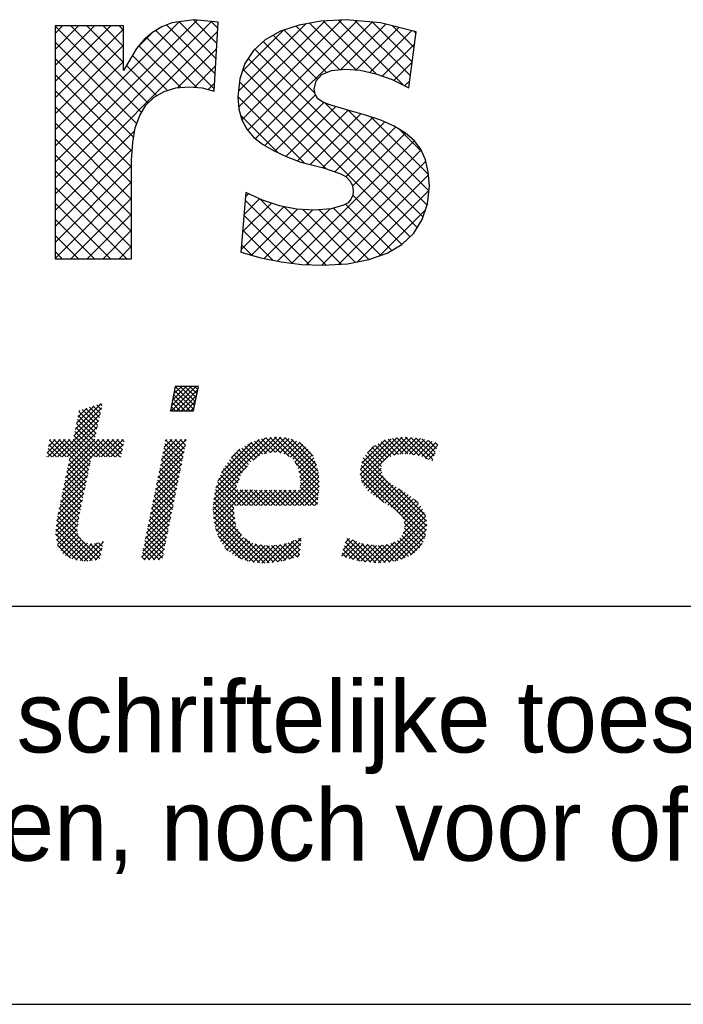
# Model space of a CAD drawing. Extents: x -33748 to 12452, y -14932 to 2888.
# Tile 108 of 194: x -27049 to -26716, y -8992 to -8497. Entities that reach past the tile are written whole.
import ezdxf

# ---------------------------------------------------------------- set-up
doc = ezdxf.new("R2010")
doc.units = 0
doc.header["$LTSCALE"] = 20
doc.layers.get('0').update_dxf_attribs({"color": 15, "linetype": 'CONTINUOUS'})
for name, color, linetype in [('00KAD025', 2, 'CONTINUOUS'), ('00KAD070', 5, 'CONTINUOUS'), ('BL$2----', 7, 'CONTINUOUS'), ('SANITAIR', 7, 'CONTINUOUS')]:
    doc.layers.add(name, color=color, linetype=linetype)
doc.styles.add('BURO-018', font='BUROFONT.shx', dxfattribs={"height": 36})

# ---------------------------------------------------------------- blocks, each defined once
blk = doc.blocks.new('A4-VER')
at = {"layer": '00KAD025', "linetype": 'CONTINUOUS'}
blk.add_line((0, 0), (210, 0), dxfattribs=at)
at = {"layer": '00KAD070', "linetype": 'CONTINUOUS'}
blk.add_line((10, 10), (200, 10), dxfattribs=at)
blk = doc.blocks.new('*X88')
at = {"color": 0}
for p, q in [((71.641, -45.102), (73.47, -43.273)), ((71.658, -45.534), (73.919, -43.273)), ((71.755, -44.539), (73.021, -43.273)), ((71.869, -43.976), (72.572, -43.273)), ((73.711, -45.424), (71.935, -43.647)), ((71.983, -43.414), (72.123, -43.273)), ((73.787, -45.05), (72.011, -43.274)), ((72.107, -45.534), (74.09, -43.552)), ((73.862, -44.676), (72.459, -43.273)), ((73.938, -44.303), (72.908, -43.273)), ((74.013, -43.929), (73.357, -43.273)), ((74.089, -43.556), (73.806, -43.273)), ((72.924, -45.534), (71.784, -44.395)), ((73.373, -45.534), (71.86, -44.021)), ((72.556, -45.534), (73.976, -44.114)), ((62.639, -47.819), (65.2, -45.257)), ((62.756, -47.252), (65.167, -44.841)), ((62.874, -46.685), (64.501, -45.058)), ((62.991, -46.119), (63.835, -45.275)), ((63.109, -45.552), (63.169, -45.493)), ((64.838, -46.877), (63.383, -45.423)), ((64.92, -46.51), (63.722, -45.312)), ((65.002, -46.143), (64.06, -45.202)), ((65.084, -45.776), (64.399, -45.092)), ((65.166, -45.409), (64.738, -44.981)), ((65.248, -45.042), (65.076, -44.871)), ((71.577, -45.534), (71.558, -45.515)), ((72.026, -45.534), (71.633, -45.142)), ((72.475, -45.534), (71.709, -44.768)), ((73.005, -45.534), (73.862, -44.677)), ((73.454, -45.534), (73.748, -45.24)), ((61.103, -49.803), (65.071, -45.836)), ((61.552, -49.803), (64.941, -46.414)), ((64.591, -47.978), (62.947, -46.333)), ((64.673, -47.611), (63.024, -45.962)), ((64.755, -47.244), (63.101, -45.59)), ((62.001, -49.803), (64.812, -46.993)), ((65.518, -49.803), (62.793, -47.077)), ((65.967, -49.803), (62.87, -46.705)), ((60.15, -49.409), (61.357, -48.202)), ((60.205, -49.803), (61.806, -48.202)), ((60.267, -48.843), (60.908, -48.202)), ((60.383, -48.278), (60.459, -48.202)), ((61.926, -49.803), (60.386, -48.263)), ((60.654, -49.803), (62.255, -48.202)), ((63.934, -51.362), (60.774, -48.202)), ((64.012, -50.99), (61.223, -48.202)), ((64.09, -50.619), (61.672, -48.202)), ((61.737, -52.312), (65.847, -48.202)), ((61.853, -51.747), (65.398, -48.202)), ((61.97, -51.181), (64.949, -48.202)), ((62.087, -50.616), (64.553, -48.149)), ((64.168, -50.248), (62.121, -48.202)), ((62.203, -50.05), (64.682, -47.571)), ((64.245, -49.877), (62.561, -48.193)), ((64.62, -49.803), (62.638, -47.821)), ((65.069, -49.803), (62.715, -47.449)), ((64.695, -49.803), (66.296, -48.202)), ((66.416, -49.803), (64.815, -48.202)), ((65.144, -49.803), (66.745, -48.202)), ((66.865, -49.803), (65.264, -48.202)), ((65.593, -49.803), (67.194, -48.202)), ((67.037, -49.526), (65.713, -48.202)), ((67.114, -49.154), (66.163, -48.202)), ((67.191, -48.782), (66.612, -48.202)), ((67.268, -48.41), (67.061, -48.202)), ((70.628, -50.605), (73.031, -48.202)), ((70.744, -50.04), (72.582, -48.202)), ((70.86, -49.475), (72.133, -48.202)), ((70.977, -48.91), (71.684, -48.202)), ((71.093, -48.345), (71.235, -48.202)), ((72.724, -49.824), (71.119, -48.219)), ((72.799, -49.451), (71.551, -48.202)), ((72.875, -49.077), (72, -48.202)), ((72.951, -48.704), (72.449, -48.202)), ((73.027, -48.331), (72.898, -48.202)), ((75.623, -53.244), (80.869, -47.997)), ((75.773, -52.645), (80.371, -48.047)), ((75.953, -52.015), (79.784, -48.185)), ((79.206, -50.11), (81.367, -47.948)), ((80.839, -49.408), (79.66, -48.229)), ((81.24, -49.36), (79.991, -48.111)), ((80.239, -49.525), (81.782, -47.983)), ((81.781, -49.452), (80.376, -48.047)), ((82.537, -49.759), (80.784, -48.006)), ((80.797, -49.417), (82.196, -48.017)), ((85.336, -52.109), (81.192, -47.965)), ((81.294, -49.369), (82.557, -48.105)), ((85.299, -51.623), (81.648, -47.972)), ((81.677, -49.435), (82.905, -48.207)), ((85.228, -51.103), (82.137, -48.012)), ((85.09, -50.516), (82.729, -48.155)), ((89.124, -51.417), (92.498, -48.043)), ((89.148, -50.944), (91.979, -48.113)), ((89.197, -51.793), (93.017, -47.973)), ((89.271, -50.372), (91.423, -48.22)), ((89.278, -52.161), (93.465, -47.974)), ((92.672, -49.567), (91.36, -48.255)), ((93.08, -49.526), (91.704, -48.15)), ((93.526, -49.523), (92.1, -48.096)), ((92.255, -49.633), (93.874, -48.014)), ((94.052, -49.6), (92.495, -48.043)), ((92.781, -49.556), (94.283, -48.055)), ((94.578, -49.677), (92.891, -47.99)), ((93.281, -49.506), (94.691, -48.095)), ((95.348, -49.998), (93.309, -47.958)), ((93.689, -49.547), (95.053, -48.182)), ((95.843, -50.043), (93.807, -48.008)), ((94.08, -49.604), (95.407, -48.277)), ((95.956, -49.708), (94.305, -48.057)), ((96.07, -49.372), (94.815, -48.118)), ((61.028, -49.803), (60.233, -49.008)), ((61.477, -49.803), (60.31, -48.635)), ((66.042, -49.803), (67.224, -48.621)), ((66.491, -49.803), (67.107, -49.187)), ((70.512, -51.17), (72.944, -48.738)), ((72.572, -50.57), (70.965, -48.964)), ((72.648, -50.197), (71.042, -48.591)), ((76.295, -51.225), (79.087, -48.432)), ((77.185, -49.886), (77.99, -49.081)), ((78.992, -50.256), (77.893, -49.157)), ((79.259, -50.073), (78.16, -48.974)), ((79.526, -49.891), (78.437, -48.802)), ((79.793, -49.709), (78.713, -48.629)), ((80.088, -49.555), (78.997, -48.464)), ((80.464, -49.482), (79.329, -48.347)), ((82.061, -49.5), (83.229, -48.332)), ((82.369, -49.641), (83.532, -48.478)), ((82.633, -49.826), (83.816, -48.642)), ((82.897, -50.011), (84.051, -48.856)), ((83.08, -50.277), (84.286, -49.07)), ((84.757, -49.734), (83.472, -48.449)), ((89.788, -49.406), (90.429, -48.765)), ((91.184, -50.324), (90.001, -49.141)), ((91.408, -50.099), (90.202, -48.892)), ((91.635, -49.876), (90.49, -48.732)), ((91.957, -49.75), (90.78, -48.573)), ((92.28, -49.623), (91.07, -48.414)), ((94.472, -49.661), (95.76, -48.373)), ((94.809, -49.773), (96.114, -48.468)), ((95.126, -49.905), (96.28, -48.751)), ((96.183, -49.037), (95.43, -48.284)), ((96.297, -48.702), (96.045, -48.45)), ((60.13, -49.803), (60.079, -49.752)), ((60.579, -49.803), (60.156, -49.38)), ((63.856, -51.733), (62.198, -50.075)), ((66.94, -49.803), (66.99, -49.753)), ((70.28, -52.301), (72.715, -49.865)), ((70.396, -51.736), (72.83, -49.302)), ((72.344, -51.69), (70.736, -50.081)), ((72.42, -51.317), (70.812, -49.709)), ((72.496, -50.943), (70.889, -49.336)), ((78.201, -51.26), (77.019, -50.078)), ((78.396, -51.006), (77.23, -49.84)), ((78.591, -50.752), (77.451, -49.612)), ((78.786, -50.498), (77.672, -49.384)), ((83.235, -50.571), (84.478, -49.328)), ((83.391, -50.864), (84.664, -49.591)), ((83.468, -51.236), (84.823, -49.881)), ((95.247, -55.734), (89.4, -49.887)), ((91.068, -51.106), (89.601, -49.639)), ((91.089, -50.678), (89.801, -49.39)), ((95.443, -50.037), (96.05, -49.43)), ((61.504, -53.443), (64.026, -50.921)), ((61.62, -52.878), (64.146, -50.353)), ((63.7, -52.475), (62.045, -50.819)), ((63.778, -52.104), (62.121, -50.447)), ((70.048, -53.431), (72.486, -50.992)), ((70.164, -52.866), (72.601, -50.429)), ((72.193, -52.436), (70.583, -50.826)), ((72.269, -52.063), (70.659, -50.454)), ((75.563, -53.752), (78.68, -50.636)), ((77.797, -52.203), (76.477, -50.883)), ((77.921, -51.878), (76.657, -50.615)), ((78.044, -51.552), (76.838, -50.347)), ((85.328, -52.55), (83.107, -50.33)), ((83.526, -51.627), (84.962, -50.191)), ((83.561, -52.49), (85.175, -50.876)), ((83.584, -52.018), (85.089, -50.512)), ((95.166, -57), (89.141, -50.975)), ((95.233, -56.618), (89.221, -50.605)), ((95.272, -56.208), (89.3, -50.236)), ((89.456, -52.432), (91.05, -50.838)), ((95.76, -50.169), (95.821, -50.109)), ((61.387, -54.009), (63.907, -51.489)), ((63.544, -53.217), (61.891, -51.564)), ((63.622, -52.846), (61.968, -51.192)), ((69.931, -53.996), (72.372, -51.556)), ((72.041, -53.183), (70.43, -51.571)), ((72.117, -52.809), (70.506, -51.199)), ((75.525, -54.239), (77.941, -51.823)), ((78.548, -54.301), (76.046, -51.8)), ((78.997, -54.301), (76.182, -51.486)), ((77.674, -52.529), (76.317, -51.173)), ((82.199, -54.301), (85.26, -51.24)), ((82.648, -54.301), (85.301, -51.648)), ((85.286, -52.957), (83.451, -51.122)), ((85.244, -53.364), (83.529, -51.649)), ((95.066, -57.349), (89.122, -51.405)), ((89.634, -52.703), (91.113, -51.224)), ((89.838, -52.948), (91.235, -51.551)), ((90.091, -53.144), (91.44, -51.795)), ((61.154, -55.14), (63.669, -52.626)), ((61.271, -54.575), (63.788, -52.057)), ((63.311, -54.33), (61.661, -52.681)), ((63.389, -53.959), (61.738, -52.308)), ((63.467, -53.588), (61.814, -51.936)), ((69.699, -55.126), (72.143, -52.683)), ((69.815, -54.561), (72.257, -52.119)), ((71.814, -54.302), (70.2, -52.689)), ((71.89, -53.929), (70.277, -52.316)), ((71.965, -53.556), (70.353, -51.944)), ((75.498, -54.715), (77.667, -52.547)), ((77.438, -54.539), (75.727, -52.828)), ((77.65, -54.301), (75.817, -52.468)), ((78.099, -54.301), (75.911, -52.113)), ((83.097, -54.301), (85.333, -52.065)), ((83.546, -54.301), (85.332, -52.515)), ((85.161, -54.179), (83.553, -52.571)), ((85.202, -53.772), (83.593, -52.162)), ((91.298, -54.03), (89.23, -51.962)), ((90.344, -53.34), (91.654, -52.03)), ((90.599, -53.534), (91.9, -52.233)), ((90.862, -53.72), (92.175, -52.407)), ((91.125, -53.907), (92.45, -52.581)), ((91.387, -54.093), (92.725, -52.755)), ((95.169, -55.207), (92.705, -52.743)), ((61.05, -55.693), (63.549, -53.194)), ((63.155, -55.073), (61.508, -53.425)), ((63.233, -54.702), (61.584, -53.053)), ((69.583, -55.692), (72.028, -53.246)), ((71.662, -55.049), (70.047, -53.434)), ((71.738, -54.675), (70.124, -53.061)), ((75.535, -55.128), (77.81, -52.853)), ((75.571, -55.541), (78.257, -52.855)), ((77.522, -55.52), (75.577, -53.576)), ((75.625, -55.935), (78.704, -52.857)), ((77.444, -54.993), (75.637, -53.187)), ((77.709, -54.301), (79.151, -52.859)), ((79.446, -54.301), (77.999, -52.854)), ((78.158, -54.301), (79.598, -52.861)), ((79.895, -54.301), (78.45, -52.856)), ((78.607, -54.301), (80.045, -52.863)), ((80.344, -54.301), (78.901, -52.858)), ((79.056, -54.301), (80.492, -52.865)), ((80.793, -54.301), (79.352, -52.86)), ((79.505, -54.301), (80.939, -52.867)), ((81.242, -54.301), (79.803, -52.862)), ((79.954, -54.301), (81.386, -52.869)), ((81.691, -54.301), (80.254, -52.864)), ((80.403, -54.301), (81.833, -52.871)), ((82.14, -54.301), (80.705, -52.866)), ((80.852, -54.301), (82.28, -52.873)), ((82.589, -54.301), (81.156, -52.868)), ((81.301, -54.301), (82.727, -52.875)), ((83.038, -54.301), (81.606, -52.87)), ((81.75, -54.301), (83.174, -52.876)), ((83.487, -54.301), (82.057, -52.872)), ((83.936, -54.301), (82.508, -52.874)), ((84.385, -54.301), (82.959, -52.876)), ((84.834, -54.301), (83.41, -52.878)), ((83.995, -54.301), (85.28, -53.016)), ((84.444, -54.301), (85.229, -53.516)), ((91.661, -54.268), (93, -52.93)), ((91.944, -54.434), (93.274, -53.104)), ((92.227, -54.6), (93.549, -53.278)), ((92.471, -54.806), (93.804, -53.472)), ((92.712, -55.013), (94.058, -53.667)), ((94.494, -54.083), (94.145, -53.734)), ((60.948, -56.693), (63.311, -54.331)), ((60.999, -56.193), (63.43, -53.762)), ((62.976, -56.241), (61.277, -54.542)), ((63.029, -55.845), (61.354, -54.17)), ((63.082, -55.449), (61.431, -53.798)), ((69.351, -56.822), (71.799, -54.373)), ((69.467, -56.257), (71.914, -53.81)), ((71.435, -56.168), (69.817, -54.551)), ((71.511, -55.795), (69.894, -54.178)), ((71.586, -55.422), (69.97, -53.806)), ((78.147, -57.043), (75.512, -54.409)), ((77.6, -56.047), (75.545, -53.992)), ((75.71, -56.3), (77.437, -54.573)), ((84.893, -54.301), (85.177, -54.017)), ((92.911, -55.263), (94.312, -53.862)), ((93.096, -55.527), (94.515, -54.108)), ((93.194, -55.878), (94.716, -54.357)), ((93.221, -56.3), (94.898, -54.623)), ((60.975, -57.115), (63.191, -54.899)), ((61.036, -57.503), (63.081, -55.458)), ((63.288, -57.451), (61.124, -55.287)), ((62.972, -56.686), (61.201, -54.914)), ((69.119, -57.952), (71.57, -55.5)), ((69.235, -57.387), (71.685, -54.937)), ((71.283, -56.915), (69.664, -55.296)), ((71.359, -56.541), (69.741, -54.923)), ((80.284, -59.63), (75.511, -54.856)), ((79.804, -59.598), (75.554, -55.349)), ((75.794, -56.665), (77.447, -55.012)), ((75.915, -56.993), (77.504, -55.403)), ((90.814, -59.606), (95.183, -55.236)), ((93.09, -56.88), (95.041, -54.93)), ((63.92, -59.43), (60.97, -56.48)), ((64.316, -59.376), (61.012, -56.072)), ((64.711, -59.323), (61.053, -55.665)), ((61.097, -57.892), (63.011, -55.977)), ((69.002, -58.517), (71.456, -56.064)), ((71.056, -58.034), (69.435, -56.413)), ((71.131, -57.661), (69.511, -56.041)), ((71.207, -57.288), (69.588, -55.668)), ((79.309, -59.552), (75.605, -55.849)), ((78.738, -59.43), (75.74, -56.433)), ((76.055, -57.302), (77.562, -55.795)), ((76.196, -57.61), (77.62, -56.186)), ((76.38, -57.875), (77.782, -56.473)), ((91.297, -59.571), (95.234, -55.634)), ((91.78, -59.537), (95.284, -56.033)), ((94.773, -57.954), (93.203, -56.383)), ((94.939, -57.671), (93.207, -55.939)), ((63.465, -59.424), (60.942, -56.901)), ((61.246, -58.191), (62.942, -56.495)), ((61.424, -58.462), (63.007, -56.879)), ((61.602, -58.734), (63.13, -57.206)), ((68.886, -59.082), (71.341, -56.627)), ((69.086, -59.332), (71.227, -57.191)), ((70.904, -58.781), (69.282, -57.158)), ((70.98, -58.407), (69.358, -56.786)), ((78.093, -59.234), (75.968, -57.109)), ((76.567, -58.137), (77.957, -56.747)), ((76.767, -58.386), (78.132, -57.021)), ((77.016, -58.586), (78.335, -57.267)), ((80.689, -59.586), (78.423, -57.32)), ((81.492, -59.498), (83.67, -57.32)), ((83.642, -57.599), (83.415, -57.373)), ((87.741, -57.739), (88.131, -57.349)), ((90.077, -59.544), (87.867, -57.334)), ((92.334, -59.432), (95.242, -56.525)), ((94.143, -58.671), (92.777, -57.305)), ((92.945, -59.27), (95.146, -57.07)), ((94.368, -58.447), (92.98, -57.059)), ((94.593, -58.222), (93.12, -56.75)), ((62.937, -59.345), (61.025, -57.433)), ((62.318, -59.175), (61.108, -57.965)), ((61.864, -58.921), (63.306, -57.479)), ((62.152, -59.082), (63.567, -57.666)), ((62.44, -59.243), (63.889, -57.793)), ((62.806, -59.325), (64.284, -57.847)), ((63.197, -59.384), (64.822, -57.758)), ((65.041, -59.203), (63.375, -57.538)), ((63.588, -59.442), (65.373, -57.656)), ((64.069, -59.41), (65.25, -58.228)), ((65.12, -58.834), (64.127, -57.841)), ((65.199, -58.464), (64.543, -57.808)), ((65.279, -58.095), (64.92, -57.735)), ((65.358, -57.725), (65.284, -57.651)), ((70.108, -59.332), (69.052, -58.276)), ((70.557, -59.332), (69.129, -57.903)), ((70.828, -59.154), (69.205, -57.531)), ((69.535, -59.332), (71.113, -57.754)), ((76.911, -58.501), (76.616, -58.207)), ((77.264, -58.786), (78.616, -57.435)), ((77.542, -58.958), (78.896, -57.604)), ((77.841, -59.108), (79.177, -57.772)), ((78.14, -59.258), (79.529, -57.869)), ((78.485, -59.362), (79.921, -57.926)), ((78.839, -59.457), (80.313, -57.983)), ((79.203, -59.542), (80.714, -58.031)), ((81.094, -59.541), (79.404, -57.851)), ((79.613, -59.58), (81.232, -57.962)), ((81.499, -59.497), (79.929, -57.927)), ((80.024, -59.619), (81.75, -57.893)), ((81.896, -59.445), (80.454, -58.004)), ((80.484, -59.608), (82.294, -57.798)), ((82.247, -59.348), (80.905, -58.005)), ((80.988, -59.553), (83.018, -57.523)), ((82.599, -59.25), (81.301, -57.953)), ((82.951, -59.153), (81.698, -57.9)), ((82.032, -59.407), (83.619, -57.82)), ((83.302, -59.056), (82.094, -57.847)), ((83.516, -58.82), (82.439, -57.743)), ((83.558, -58.413), (82.764, -57.619)), ((83.6, -58.006), (83.09, -57.496)), ((87.393, -58.985), (88.762, -57.616)), ((87.541, -58.389), (88.447, -57.482)), ((89.077, -59.442), (87.655, -58.02)), ((87.743, -59.084), (89.078, -57.749)), ((89.577, -59.493), (87.761, -57.677)), ((88.094, -59.182), (89.438, -57.838)), ((88.444, -59.281), (89.833, -57.893)), ((90.576, -59.594), (88.477, -57.495)), ((88.795, -59.38), (90.227, -57.947)), ((89.171, -59.452), (90.621, -58.002)), ((91.022, -59.591), (89.242, -57.811)), ((89.579, -59.493), (91.11, -57.963)), ((91.441, -59.561), (89.763, -57.883)), ((89.987, -59.535), (91.617, -57.905)), ((91.854, -59.526), (90.284, -57.955)), ((90.394, -59.576), (92.318, -57.652)), ((92.23, -59.452), (90.779, -58.001)), ((92.606, -59.379), (91.181, -57.955)), ((92.946, -59.27), (91.584, -57.908)), ((93.269, -59.144), (91.945, -57.82)), ((93.582, -59.008), (92.255, -57.681)), ((93.863, -58.84), (92.564, -57.541)), ((93.768, -58.896), (94.862, -57.803)), ((64.588, -59.34), (65.127, -58.8)), ((69.21, -59.332), (68.899, -59.021)), ((69.659, -59.332), (68.976, -58.648)), ((69.984, -59.332), (70.998, -58.318)), ((70.433, -59.332), (70.884, -58.881)), ((82.652, -59.236), (83.567, -58.321)), ((83.273, -59.064), (83.516, -58.821)), ((87.851, -59.114), (87.443, -58.706)), ((88.476, -59.29), (87.549, -58.363))]:
    blk.add_line(p, q, dxfattribs=at)

msp = doc.modelspace()

# ---------------------------------------------------------------- linework, layer by layer
at = {"layer": 'SANITAIR', "color": 170}
for p, q in [((-27031.50635, -8568.70054), (-26960.13369, -8497.32788)), ((-27031.50635, -8576.78277), (-26952.8359, -8498.11232)), ((-27031.50635, -8560.61831), (-26969.09078, -8498.20275)), ((-26950.62287, -8516.65931), (-26969.08084, -8498.20134)), ((-26950.16162, -8509.03833), (-26961.99864, -8497.20131)), ((-26949.70036, -8501.41736), (-26953.02581, -8498.09191)), ((-26939.25507, -8541.10711), (-26895.97077, -8497.8228)), ((-26937.57089, -8547.50516), (-26887.35741, -8497.29168)), ((-26934.6669, -8552.6834), (-26879.64872, -8497.66522)), ((-26870.06392, -8524.47818), (-26896.67583, -8497.86628)), ((-26856.19599, -8530.26389), (-26889.06302, -8497.39685)), ((-26852.96666, -8525.41098), (-26880.81883, -8497.55881)), ((-27031.50635, -8528.28939), (-27003.52044, -8500.30348)), ((-27031.50635, -8520.20716), (-27011.60267, -8500.30348)), ((-27031.50635, -8512.12493), (-27019.6849, -8500.30348)), ((-27031.50635, -8504.0427), (-27027.76713, -8500.30348)), ((-26988.09417, -8543.84585), (-27031.50635, -8500.43367)), ((-27031.50635, -8536.37162), (-26997.06524, -8501.93052)), ((-27031.50635, -8584.865), (-26949.80612, -8503.16478)), ((-26984.75412, -8539.10368), (-27023.55431, -8500.30348)), ((-26997.06524, -8518.71032), (-27015.47208, -8500.30348)), ((-26997.06524, -8510.62809), (-27007.38985, -8500.30348)), ((-26997.06524, -8502.54586), (-26999.30762, -8500.30348)), ((-26951.54539, -8531.90125), (-26980.87696, -8502.56968)), ((-26951.08413, -8524.28028), (-26975.55788, -8499.80653)), ((-26939.37593, -8533.14574), (-26905.53193, -8499.30174)), ((-26937.439, -8523.12657), (-26916.76138, -8502.44895)), ((-26930.75341, -8556.85214), (-26872.24019, -8498.33892)), ((-26895.06854, -8523.72026), (-26916.44307, -8502.34573)), ((-26888.40566, -8522.3009), (-26910.33995, -8500.36662)), ((-26880.20059, -8522.42375), (-26903.65716, -8498.96718)), ((-26888.08955, -8522.27051), (-26865.22128, -8499.40224)), ((-26880.16312, -8522.42631), (-26858.7462, -8501.00939)), ((-26873.34061, -8523.68603), (-26852.27111, -8502.61653)), ((-26852.00978, -8518.28564), (-26871.92811, -8498.3673)), ((-26851.05289, -8511.16029), (-26862.01517, -8500.19802)), ((-26850.09601, -8504.03494), (-26851.2646, -8502.86636)), ((-26990.38758, -8511.41731), (-26982.66452, -8503.69425)), ((-26960.27963, -8531.24924), (-26985.46858, -8506.06029)), ((-26900.92151, -8534.03175), (-26926.86988, -8508.08337)), ((-26899.69734, -8527.17369), (-26921.89471, -8504.97632)), ((-26990.47364, -8549.54862), (-27031.50635, -8508.51591)), ((-27031.50635, -8544.45385), (-26997.06524, -8510.01275)), ((-26968.32902, -8531.28208), (-26989.3777, -8510.23341)), ((-26969.97038, -8531.41126), (-26950.32681, -8511.7677)), ((-26846.58962, -8596.44587), (-26931.0978, -8511.93769)), ((-26867.10134, -8525.529), (-26850.79232, -8509.21997)), ((-26991.99027, -8556.11422), (-27031.50635, -8516.59814)), ((-26974.99381, -8532.69952), (-26992.59364, -8515.0997)), ((-26849.46111, -8601.65661), (-26934.48896, -8516.62876)), ((-27031.50635, -8552.53608), (-26997.06524, -8518.09498)), ((-26980.41345, -8535.36212), (-26995.58767, -8520.1879)), ((-26961.61859, -8531.14171), (-26950.8475, -8520.37062)), ((-26853.03155, -8606.1684), (-26937.1062, -8522.09375)), ((-26861.23467, -8527.74455), (-26852.04608, -8518.55596)), ((-26992.75671, -8563.43), (-27031.50635, -8524.68037)), ((-26855.84651, -8530.43863), (-26853.29984, -8527.89195)), ((-26993.00365, -8571.2653), (-27031.50635, -8532.7626)), ((-26954.63345, -8532.2388), (-26951.36819, -8528.97354)), ((-26895.26014, -8572.02204), (-26938.83216, -8528.45002)), ((-26906.25095, -8569.11346), (-26939.67096, -8535.69345)), ((-26926.12267, -8560.30363), (-26900.66362, -8534.84459)), ((-26993.00365, -8579.34753), (-27031.50635, -8540.84483)), ((-26920.99622, -8563.25941), (-26896.44002, -8538.70321)), ((-26915.49765, -8565.84307), (-26890.44144, -8540.78686)), ((-26909.63174, -8568.0594), (-26884.19989, -8542.62754)), ((-26844.59459, -8590.35867), (-26896.11451, -8538.83874)), ((-26843.6984, -8583.17263), (-26884.2608, -8542.61022)), ((-26919.47017, -8563.97647), (-26938.26346, -8545.18318)), ((-26903.33963, -8569.84952), (-26877.90657, -8544.41646)), ((-26896.88844, -8571.48055), (-26871.77274, -8546.36485)), ((-26843.86013, -8574.92867), (-26872.75776, -8546.03104)), ((-26993.00365, -8587.42976), (-27031.50635, -8548.92706)), ((-26890.87782, -8573.55216), (-26865.89481, -8548.56915)), ((-26885.35891, -8576.11548), (-26860.39929, -8551.15587)), ((-26847.18114, -8563.52542), (-26858.25227, -8552.4543)), ((-27031.50635, -8592.94724), (-26991.40729, -8552.84818)), ((-26993.00365, -8595.51199), (-27031.50635, -8557.00929)), ((-26882.01708, -8580.85588), (-26855.37877, -8554.21757)), ((-27031.50635, -8601.02947), (-26992.68222, -8562.20534)), ((-26912.58245, -8619.50349), (-26851.01931, -8557.94035)), ((-26993.00365, -8603.59422), (-27031.50635, -8565.09152)), ((-26905.22129, -8620.22455), (-26847.59691, -8562.60018)), ((-27031.50635, -8609.1117), (-26993.00365, -8570.60899)), ((-26897.4269, -8620.51239), (-26845.2106, -8568.29609)), ((-26993.00365, -8611.67645), (-27031.50635, -8573.17375)), ((-26888.85165, -8620.01938), (-26843.85321, -8575.02094)), ((-27031.50635, -8617.19393), (-26993.00365, -8578.69123)), ((-26995.50238, -8617.25995), (-27031.50635, -8581.25598)), ((-27023.49014, -8617.25995), (-26993.00365, -8586.77346)), ((-26936.54813, -8594.97578), (-26928.70351, -8587.13117)), ((-26935.81654, -8586.16197), (-26934.26496, -8584.61039)), ((-26895.34061, -8620.43495), (-26928.59539, -8587.18018)), ((-26857.21314, -8610.06904), (-26881.91561, -8585.36657)), ((-26879.51082, -8618.76078), (-26843.67305, -8582.92301)), ((-27003.58461, -8617.25995), (-27031.50635, -8589.33821)), ((-26938.01129, -8612.6034), (-26916.51582, -8591.10793)), ((-26937.27971, -8603.78959), (-26922.789, -8589.29888)), ((-26903.57234, -8620.28545), (-26935.96058, -8587.89722)), ((-26887.74484, -8619.94849), (-26916.60252, -8591.09082)), ((-26867.90608, -8615.54056), (-26891.54362, -8591.90302)), ((-26862.33035, -8613.03406), (-26885.53699, -8589.82742)), ((-27015.40791, -8617.25995), (-26993.00365, -8594.85569)), ((-26912.4157, -8619.52432), (-26936.58002, -8595.36001)), ((-26932.78452, -8615.45886), (-26909.72278, -8592.39712)), ((-26926.3516, -8617.10818), (-26902.09329, -8592.84987)), ((-26919.64629, -8618.4851), (-26893.46128, -8592.30008)), ((-26880.63182, -8618.97928), (-26907.05571, -8592.55539)), ((-26873.86795, -8617.66092), (-26898.82276, -8592.70611)), ((-26868.37617, -8615.70836), (-26845.35908, -8592.69126)), ((-27011.66684, -8617.25995), (-27031.50635, -8597.42044)), ((-27019.74907, -8617.25995), (-27031.50635, -8605.50267)), ((-27007.32568, -8617.25995), (-26993.00365, -8602.93792)), ((-26922.02578, -8617.99647), (-26937.19946, -8602.8228)), ((-26999.24345, -8617.25995), (-26993.00365, -8611.02015)), ((-26932.59253, -8615.51196), (-26937.8189, -8610.28559)), ((-27027.8313, -8617.25995), (-27031.50635, -8613.5849))]:
    msp.add_line(p, q, dxfattribs=at)
at = {"layer": 'SANITAIR', "color": 170, "linetype": 'CONTINUOUS'}
for p, q in [((-26961.70152, -8497.15936), (-26972.83483, -8498.73142)), ((-26949.52188, -8498.46855), (-26961.70152, -8497.15936)), ((-26897.91692, -8497.94281), (-26908.92138, -8499.9066)), ((-26885.21155, -8497.15936), (-26897.91692, -8497.94281)), ((-26867.92399, -8498.73142), (-26885.21155, -8497.15936)), ((-27031.50635, -8500.30348), (-27031.50635, -8617.25995)), ((-26997.06524, -8500.30348), (-27031.50635, -8500.30348)), ((-26997.06524, -8522.69896), (-26997.06524, -8500.30348)), ((-26977.80874, -8500.69521), (-26982.52493, -8503.57647)), ((-26972.83483, -8498.73142), (-26977.80874, -8500.69521)), ((-26951.61453, -8533.04367), (-26949.52188, -8498.46855)), ((-26918.21975, -8502.92187), (-26925.94606, -8507.24119)), ((-26908.92138, -8499.9066), (-26918.21975, -8502.92187)), ((-26849.98183, -8503.18474), (-26867.92399, -8498.73142)), ((-26853.78056, -8531.4716), (-26849.98183, -8503.18474)), ((-26986.71539, -8507.11233), (-26990.51412, -8511.56565)), ((-26982.52493, -8503.57647), (-26986.71539, -8507.11233)), ((-26925.94606, -8507.24119), (-26931.83744, -8512.61198)), ((-26990.51412, -8511.56565), (-26997.06524, -8522.69896)), ((-26931.83744, -8512.61198), (-26936.16191, -8519.16311)), ((-26936.16191, -8519.16311), (-26938.65144, -8526.88942)), ((-26897.39634, -8524.66276), (-26892.54613, -8522.69896)), ((-26892.54613, -8522.69896), (-26885.73729, -8522.04437)), ((-26885.73729, -8522.04437), (-26878.13983, -8522.56495)), ((-26878.13983, -8522.56495), (-26870.28466, -8524.39989)), ((-26938.65144, -8526.88942), (-26939.69777, -8535.92493)), ((-26901.32392, -8532.1262), (-26900.2776, -8527.80689)), ((-26900.2776, -8527.80689), (-26897.39634, -8524.66276)), ((-26870.28466, -8524.39989), (-26862.16147, -8527.28115)), ((-26862.16147, -8527.28115), (-26853.78056, -8531.4716)), ((-26976.63356, -8533.17252), (-26970.73703, -8531.4716)), ((-26970.73703, -8531.4716), (-26964.05704, -8530.94586)), ((-26964.05704, -8530.94586), (-26957.51106, -8531.4716)), ((-26957.51106, -8531.4716), (-26951.61453, -8533.04367)), ((-26900.79818, -8534.61573), (-26901.32392, -8532.1262)), ((-26985.79792, -8540.11538), (-26981.60747, -8536.05378)), ((-26981.60747, -8536.05378), (-26976.63356, -8533.17252)), ((-26939.69777, -8535.92493), (-26939.17203, -8542.07917)), ((-26899.48899, -8536.84239), (-26900.79818, -8534.61573)), ((-26897.13347, -8538.41446), (-26899.48899, -8536.84239)), ((-26988.94205, -8545.2233), (-26985.79792, -8540.11538)), ((-26939.17203, -8542.07917), (-26937.59996, -8547.44997)), ((-26893.98934, -8539.72365), (-26897.13347, -8538.41446)), ((-26886.12901, -8542.07917), (-26893.98934, -8539.72365)), ((-26875.52144, -8545.09445), (-26886.12901, -8542.07917)), ((-26991.16871, -8551.51156), (-26988.94205, -8545.2233)), ((-26937.59996, -8547.44997), (-26935.11558, -8552.16616)), ((-26867.79513, -8547.71284), (-26875.52144, -8545.09445)), ((-26861.11514, -8550.72295), (-26867.79513, -8547.71284)), ((-26992.47791, -8558.84615), (-26991.16871, -8551.51156)), ((-26935.11558, -8552.16616), (-26931.70858, -8556.09374)), ((-26855.48148, -8554.12995), (-26861.11514, -8550.72295)), ((-26931.70858, -8556.09374), (-26927.25526, -8559.6296)), ((-26851.02816, -8557.92868), (-26855.48148, -8554.12995)), ((-26993.00365, -8567.48993), (-26992.47791, -8558.84615)), ((-26927.25526, -8559.6296), (-26921.75561, -8562.90259)), ((-26847.75517, -8562.24799), (-26851.02816, -8557.92868)), ((-26845.39965, -8567.48993), (-26847.75517, -8562.24799)), ((-26993.00365, -8617.25995), (-26993.00365, -8567.48993)), ((-26921.75561, -8562.90259), (-26915.33849, -8565.91786)), ((-26915.33849, -8565.91786), (-26908.00391, -8568.67026)), ((-26843.95644, -8573.64417), (-26845.39965, -8567.48993)), ((-26908.00391, -8568.67026), (-26896.60773, -8571.55152)), ((-26896.60773, -8571.55152), (-26888.35568, -8574.43278)), ((-26888.35568, -8574.43278), (-26885.47442, -8575.99969)), ((-26885.47442, -8575.99969), (-26883.38177, -8578.0975)), ((-26843.43586, -8580.58703), (-26843.95644, -8573.64417)), ((-26883.38177, -8578.0975), (-26882.07257, -8580.45302)), ((-26882.07257, -8580.45302), (-26881.67569, -8583.33428)), ((-26844.35333, -8589.62254), (-26843.43586, -8580.58703)), ((-26935.63617, -8583.98887), (-26938.1257, -8613.98181)), ((-26927.25526, -8587.7876), (-26935.63617, -8583.98887)), ((-26881.93856, -8585.56094), (-26882.85603, -8587.39587)), ((-26881.67569, -8583.33428), (-26881.93856, -8585.56094)), ((-26918.74034, -8590.66886), (-26927.25526, -8587.7876)), ((-26910.09656, -8592.37494), (-26918.74034, -8590.66886)), ((-26892.68014, -8592.24093), (-26901.32392, -8592.89552)), ((-26886.5259, -8590.41115), (-26892.68014, -8592.24093)), ((-26884.29923, -8589.0968), (-26886.5259, -8590.41115)), ((-26882.85603, -8587.39587), (-26884.29923, -8589.0968)), ((-26846.97172, -8597.61172), (-26844.35333, -8589.62254)), ((-26901.32392, -8592.89552), (-26910.09656, -8592.37494)), ((-26851.16217, -8604.42056), (-26846.97172, -8597.61172)), ((-26857.18756, -8610.05422), (-26851.16217, -8604.42056)), ((-26864.651, -8614.37869), (-26857.18756, -8610.05422)), ((-26938.1257, -8613.98181), (-26928.17273, -8616.73421)), ((-26928.17273, -8616.73421), (-26917.95688, -8618.83202)), ((-26873.82052, -8617.65168), (-26864.651, -8614.37869)), ((-27031.50635, -8617.25995), (-26993.00365, -8617.25995)), ((-26917.95688, -8618.83202), (-26907.47817, -8620.14121)), ((-26907.47817, -8620.14121), (-26896.8706, -8620.53294)), ((-26896.8706, -8620.53294), (-26884.55695, -8619.74433)), ((-26884.55695, -8619.74433), (-26873.82052, -8617.65168))]:
    msp.add_line(p, q, dxfattribs=at)
msp.add_lwpolyline([(-26961.95931, -8693.66068), (-26959.47785, -8681.38371), (-26971.07066, -8681.38371), (-26973.55212, -8693.66068), (-26961.95931, -8693.66068)], dxfattribs=at)

# ---------------------------------------------------------------- block references
at = {"layer": 'BL$2----', "xscale": 20, "yscale": 20, "zscale": 20}
msp.add_blockref('A4-VER', (-29548.0224, -8991.81975), dxfattribs=at)
at = {"layer": 'SANITAIR', "color": 170, "xscale": 5.42988489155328, "yscale": 5.42988489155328, "zscale": 5.42988489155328}
msp.add_blockref('*X88', (-27362.0821, -8446.4163), dxfattribs=at)

# ---------------------------------------------------------------- texts
at = {"layer": 'SANITAIR', "color": 1, "style": 'BURO-018'}
for s, p in [('Deze tekening blijft eigendom en mag zonder onze schriftelijke toestemming niet', (-28148.0224, -8865.29347)), ('gekopieerd of aan derden ter inzage worden gegeven, noch voor of door derden worden gebruikt', (-28148.0224, -8919.67362))]:
    msp.add_text(s, height=36, dxfattribs=at).set_placement(p)

doc.saveas('drawing.dxf')
